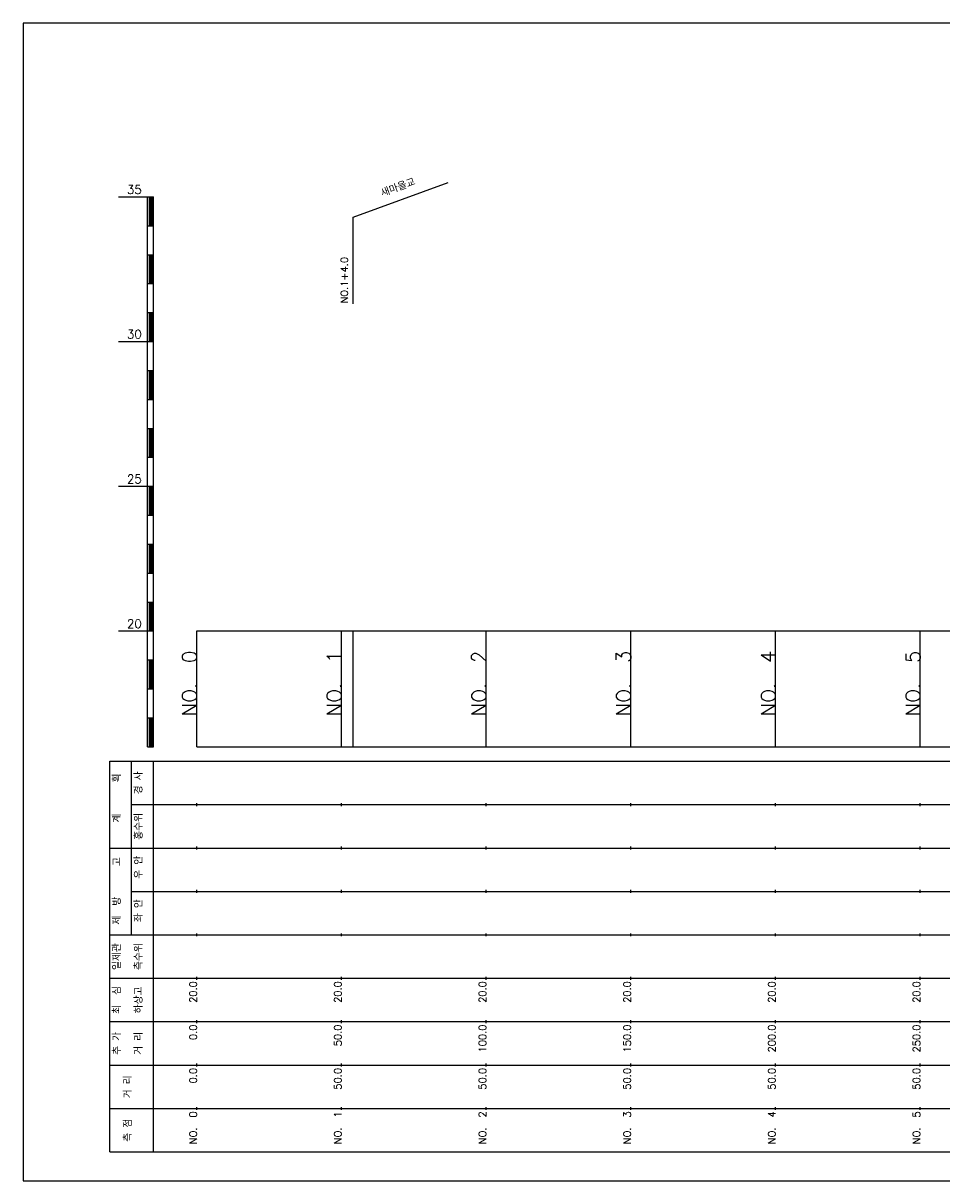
# Model space of a CAD drawing. Extents: x -504 to 685, y -2 to 2900.
# Tile 2 of 12: x 50 to 367, y 42 to 442. Entities that reach past the tile are written whole.
import ezdxf
from ezdxf.enums import TextEntityAlignment as Align

# ---------------------------------------------------------------- set-up
doc = ezdxf.new("R2010")
doc.units = 0
doc.header["$LTSCALE"] = 5
for name, color, linetype in [('BOX', 5, 'CONTINUOUS'), ('DT1', 3, 'CONTINUOUS'), ('LT1', 4, 'CONTINUOUS'), ('ST1', 7, 'CONTINUOUS')]:
    doc.layers.add(name, color=color, linetype=linetype)
doc.styles.add('GHS', font='ROMANS.shx', dxfattribs={"bigfont": 'GHS.shx'})

msp = doc.modelspace()

# ---------------------------------------------------------------- linework, layer by layer
at = {"layer": 'BOX'}
msp.add_lwpolyline([(50, 42), (650, 42), (650, 442), (50, 442), (50, 42)], dxfattribs=at)
at = {"layer": 'LT1', "linetype": 'CONTINUOUS'}
for p, q in [((164, 375), (196.89, 386.97)), ((164, 345), (164, 375))]:
    msp.add_line(p, q, dxfattribs=at)
at = {"layer": 'LT1'}
for p, q in [((83, 382), (93, 382)), ((93, 192), (93, 382)), ((93, 382), (95, 382)), ((93.5, 381.8), (93.5, 372.2)), ((94, 381.8), (94, 372.2)), ((94.5, 381.8), (94.5, 372.2)), ((95, 192), (95, 382)), ((93, 372), (95, 372)), ((93, 362), (95, 362)), ((93.5, 361.8), (93.5, 352.2)), ((94, 361.8), (94, 352.2)), ((94.5, 361.8), (94.5, 352.2)), ((93, 352), (95, 352)), ((93, 342), (95, 342)), ((93.5, 341.8), (93.5, 332.2)), ((94, 341.8), (94, 332.2)), ((94.5, 341.8), (94.5, 332.2)), ((83, 332), (93, 332)), ((93, 332), (95, 332)), ((93, 322), (95, 322)), ((93.5, 321.8), (93.5, 312.2)), ((94, 321.8), (94, 312.2)), ((94.5, 321.8), (94.5, 312.2)), ((93, 312), (95, 312)), ((93, 302), (95, 302)), ((93.5, 301.8), (93.5, 292.2)), ((94, 301.8), (94, 292.2)), ((94.5, 301.8), (94.5, 292.2)), ((93, 292), (95, 292)), ((83, 282), (93, 282)), ((93, 282), (95, 282)), ((93.5, 281.8), (93.5, 272.2)), ((94, 281.8), (94, 272.2)), ((94.5, 281.8), (94.5, 272.2)), ((93, 272), (95, 272)), ((93, 262), (95, 262)), ((93.5, 261.8), (93.5, 252.2)), ((94, 261.8), (94, 252.2)), ((94.5, 261.8), (94.5, 252.2)), ((93, 252), (95, 252)), ((93, 242), (95, 242)), ((93.5, 241.8), (93.5, 232.2)), ((94, 241.8), (94, 232.2)), ((94.5, 241.8), (94.5, 232.2)), ((83, 232), (93, 232)), ((93, 232), (95, 232)), ((110, 192), (110, 232)), ((160, 192), (160, 232)), ((164, 192), (164, 232)), ((210, 192), (210, 232)), ((260, 192), (260, 232)), ((310, 192), (310, 232)), ((360, 192), (360, 232)), ((110, 225.69), (110, 226.69)), ((160, 225.69), (160, 226.69)), ((210, 225.69), (210, 226.69)), ((260, 225.69), (260, 226.69)), ((310, 225.69), (310, 226.69)), ((360, 225.69), (360, 226.69)), ((93, 222), (95, 222)), ((93.5, 221.8), (93.5, 212.2)), ((94, 221.8), (94, 212.2)), ((94.5, 221.8), (94.5, 212.2)), ((93, 212), (95, 212)), ((93, 202), (95, 202)), ((93.5, 201.8), (93.5, 192.2)), ((94, 201.8), (94, 192.2)), ((94.5, 201.8), (94.5, 192.2)), ((93, 192), (95, 192)), ((110, 192), (610, 192)), ((110, 171.5), (110, 172.5)), ((160, 171.5), (160, 172.5)), ((210, 171.5), (210, 172.5)), ((260, 171.5), (260, 172.5)), ((310, 171.5), (310, 172.5)), ((360, 171.5), (360, 172.5)), ((110, 156.5), (110, 157.5)), ((160, 156.5), (160, 157.5)), ((210, 156.5), (210, 157.5)), ((260, 156.5), (260, 157.5)), ((310, 156.5), (310, 157.5)), ((360, 156.5), (360, 157.5)), ((110, 141.5), (110, 142.5)), ((160, 141.5), (160, 142.5)), ((210, 141.5), (210, 142.5)), ((260, 141.5), (260, 142.5)), ((310, 141.5), (310, 142.5)), ((360, 141.5), (360, 142.5)), ((110, 126.5), (110, 127.5)), ((160, 126.5), (160, 127.5)), ((210, 126.5), (210, 127.5)), ((260, 126.5), (260, 127.5)), ((310, 126.5), (310, 127.5)), ((360, 126.5), (360, 127.5)), ((110, 111.5), (110, 112.5)), ((160, 111.5), (160, 112.5)), ((210, 111.5), (210, 112.5)), ((260, 111.5), (260, 112.5)), ((310, 111.5), (310, 112.5)), ((360, 111.5), (360, 112.5)), ((110, 96.5), (110, 97.5)), ((160, 96.5), (160, 97.5)), ((210, 96.5), (210, 97.5)), ((260, 96.5), (260, 97.5)), ((310, 96.5), (310, 97.5)), ((360, 96.5), (360, 97.5)), ((110, 81.5), (110, 82.5)), ((160, 81.5), (160, 82.5)), ((210, 81.5), (210, 82.5)), ((260, 81.5), (260, 82.5)), ((310, 81.5), (310, 82.5)), ((360, 81.5), (360, 82.5)), ((110, 66.5), (110, 67.5)), ((160, 66.5), (160, 67.5)), ((210, 66.5), (210, 67.5)), ((260, 66.5), (260, 67.5)), ((310, 66.5), (310, 67.5)), ((360, 66.5), (360, 67.5))]:
    msp.add_line(p, q, dxfattribs=at)
msp.add_lwpolyline([(110, 232), (160, 232), (210, 232), (260, 232), (310, 232), (360, 232), (410, 232), (460, 232), (510, 232), (560, 232), (610, 232)], dxfattribs=at)
at = {"layer": 'ST1'}
for p, q in [((80, 52), (80, 187)), ((80, 187), (623, 187)), ((87.5, 157), (87.5, 187)), ((95, 52), (95, 187)), ((87.5, 172), (623, 172)), ((80, 157), (623, 157)), ((87.5, 127), (87.5, 157)), ((87.5, 142), (623, 142)), ((80, 127), (623, 127)), ((80, 112), (623, 112)), ((80, 97), (623, 97)), ((80, 82), (623, 82)), ((80, 67), (623, 67)), ((80, 52), (623, 52))]:
    msp.add_line(p, q, dxfattribs=at)

# ---------------------------------------------------------------- texts
at = {"layer": 'DT1', "linetype": 'CONTINUOUS', "style": 'GHS'}
for s, rotation, p in [('새마을교', 20, (180, 383.99)), ('  획', 90, (83.75, 179.5)), ('경 사', 90, (91.25, 179.5)), ('홍수위', 90, (91.25, 164.5)), ('   계', 90, (83.75, 164.5)), ('   고', 90, (83.75, 149.5)), (' 우 안', 90, (91.25, 149.5)), (' 제  방', 90, (83.75, 134.5)), (' 좌 안', 90, (91.25, 134.5)), ('일제관', 90, (83.75, 119.5)), ('측수위', 90, (91.25, 119.5)), ('하상고', 90, (91.25, 104.5)), ('최  심', 90, (83.75, 104.5)), ('추 가', 90, (83.75, 89.5)), ('거 리', 90, (91.25, 89.5)), ('거 리', 90, (87.5, 74.5)), ('측 점', 90, (87.5, 59.5))]:
    msp.add_text(s, height=2.5, rotation=rotation, dxfattribs=at).set_placement(p, align=Align.CENTER)
at = {"layer": 'DT1', "style": 'GHS'}
for s, p in [('35', (91, 383)), ('30', (91, 333)), ('25', (91, 283)), ('20', (91, 233))]:
    msp.add_text(s, height=3, dxfattribs=at).set_placement(p, align=Align.RIGHT)
at = {"layer": 'DT1', "linetype": 'CONTINUOUS', "style": 'GHS'}
msp.add_text('NO.1+4.0', height=2.5, rotation=90, dxfattribs=at).set_placement((162.25, 345.12))
at = {"layer": 'DT1', "style": 'GHS'}
for s, height, p in [('NO.  0', 5, (110, 225.19)), ('NO.  1', 5, (160, 225.19)), ('NO.  2', 5, (210, 225.19)), ('NO.  3', 5, (260, 225.19)), ('NO.  4', 5, (310, 225.19)), ('NO.  5', 5, (360, 225.19)), (' 20.0', 2.5, (110, 111)), (' 20.0', 2.5, (160, 111)), (' 20.0', 2.5, (210, 111)), (' 20.0', 2.5, (260, 111)), (' 20.0', 2.5, (310, 111)), (' 20.0', 2.5, (360, 111)), ('     0.0', 2.5, (110, 96)), ('    50.0', 2.5, (160, 96)), ('   100.0', 2.5, (210, 96)), ('   150.0', 2.5, (260, 96)), ('   200.0', 2.5, (310, 96)), ('   250.0', 2.5, (360, 96)), ('   0.0', 2.5, (110, 81)), ('  50.0', 2.5, (160, 81)), ('  50.0', 2.5, (210, 81)), ('  50.0', 2.5, (260, 81)), ('  50.0', 2.5, (310, 81)), ('  50.0', 2.5, (360, 81)), ('NO.  0', 2.5, (110, 66)), ('NO.  1', 2.5, (160, 66)), ('NO.  2', 2.5, (210, 66)), ('NO.  3', 2.5, (260, 66)), ('NO.  4', 2.5, (310, 66)), ('NO.  5', 2.5, (360, 66))]:
    msp.add_text(s, height=height, rotation=90, dxfattribs=at).set_placement(p, align=Align.RIGHT)

doc.saveas('drawing.dxf')
